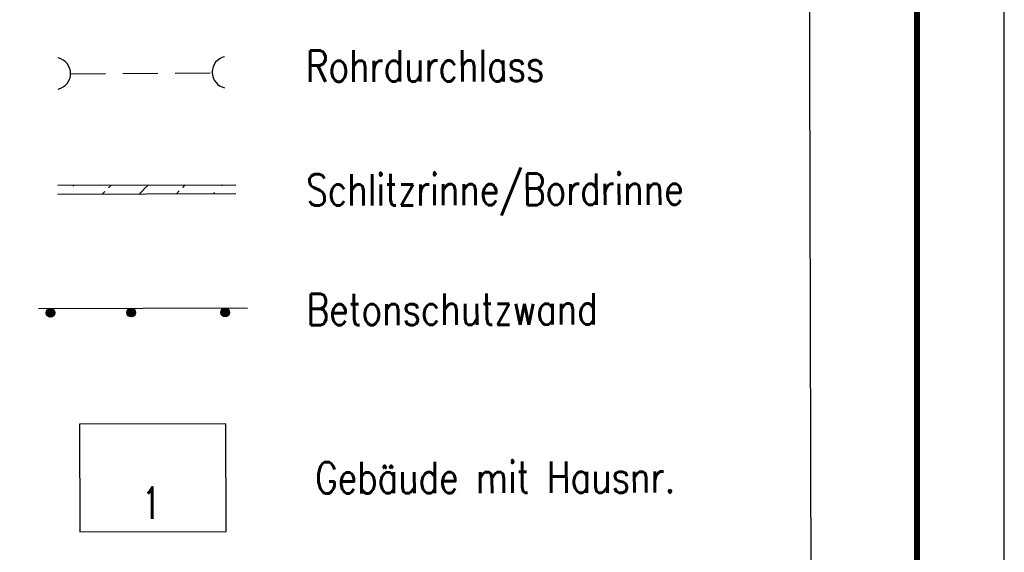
# Model space of a CAD drawing. Extents: x 0 to 1135, y 0 to 420.
# Tile 66 of 80: x 1079 to 1135, y 171 to 201. Entities that reach past the tile are written whole.
import ezdxf

# ---------------------------------------------------------------- set-up
doc = ezdxf.new("R2010")
doc.units = 0
doc.header["$LTSCALE"] = 2
doc.header["$MEASUREMENT"] = 0
doc.linetypes.add('AUSGEZOGEN', pattern=[0])
doc.linetypes.add('GESTRICH-X2', pattern=[1.5, 1, -0.5])
doc.layers.get('0').update_dxf_attribs({"color": 8, "linetype": 'AUSGEZOGEN'})
for name, color, linetype in [('DURCHL', 200, 'GESTRICH-X2'), ('GEBAEUDE', 8, 'AUSGEZOGEN'), ('GLEITWAND', 8, 'AUSGEZOGEN'), ('HAUSNR', 8, 'AUSGEZOGEN'), ('LEGENDE', 7, 'AUSGEZOGEN'), ('MULDE', 8, 'AUSGEZOGEN'), ('RAHMEN', 250, 'AUSGEZOGEN'), ('SCHLITZRINNE', 200, 'AUSGEZOGEN'), ('SCHSYMBOL', 200, 'AUSGEZOGEN')]:
    doc.layers.add(name, color=color, linetype=linetype)
doc.styles.add('ROMANS', font='romans.shx', dxfattribs={"width": 0.8})

# ---------------------------------------------------------------- blocks, each defined once
blk = doc.blocks.new('betonglw')
h = blk.add_hatch()
h.set_pattern_fill('B', color=256, scale=0.05, angle=45, style=0, pattern_type=0)
h.set_pattern_definition([(45, (0.00312, 0.249935), (-0.035355, 0.035355), [])])
edge = h.paths.add_edge_path()
edge.add_arc((0.003, 0.25), 0.25, 0, 360)
blk.add_circle((0.003, 0.25), 0.25)
blk = doc.blocks.new('betonglwr')
at = {"layer": 'GLEITWAND'}
blk.add_blockref('betonglw', (0.022, -0.499), dxfattribs=at)
blk = doc.blocks.new('DL')
at = {"color": 0}
blk.add_arc((-0.311, 0.025), 0.91, 282.5363, 77.4637, dxfattribs=at)
blk.add_point((0.597, 0.003), dxfattribs=at)

msp = doc.modelspace()

# ---------------------------------------------------------------- hatches: boundary and pattern name
at = {"layer": 'SCHLITZRINNE'}
h = msp.add_hatch(dxfattribs=at)
h.set_pattern_fill('_USER', color=256, scale=1.5, angle=45.1472, style=0, pattern_type=0)
h.set_pattern_definition([(45.14716, (-4.0768, 8.529), (-1.063381, 1.0579324), [])])
edge = h.paths.add_edge_path()
edge.add_line((1080.833, 191.319), (1091.014, 191.345))
edge.add_line((1080.831, 191.819), (1091.013, 191.845))

# ---------------------------------------------------------------- linework, layer by layer
at = {"layer": 'DURCHL'}
msp.add_line((1081.558, 198.207), (1089.662, 198.259), dxfattribs=at)
at = {"layer": 'GEBAEUDE'}
msp.add_lwpolyline([(1082.093, 171.977), (1090.463, 171.998), (1090.447, 178.162), (1082.077, 178.14)], close=True, dxfattribs=at)
at = {"layer": 'GLEITWAND'}
msp.add_line((1079.722, 184.765), (1091.694, 184.796), dxfattribs=at)
at = {"layer": 'LEGENDE'}
msp.add_lwpolyline([(1030.061, 117.083), (1124.072, 117.324), (1123.635, 287.473), (1029.624, 287.231)], close=True, dxfattribs=at)
at = {"layer": 'MULDE'}
msp.add_lwpolyline([(402.166, 240.739, 0.000005), (413.432, 240.736, 0.000006), (421.553, 240.734, 0), (450.359, 240.727, 0.000007), (451.858, 240.727), (463.169, 240.725, 0.000006), (493.058, 240.719, 0.000025), (500.112, 240.719, 0.000589), (500.474, 240.719, 0.000017), (513.159, 240.748, 0.001441), (540.28, 240.89, -0.004051), (549.925, 240.89, -0.002327), (552.304, 240.86, 0.000509), (563.184, 240.682, 0.000608), (574.057, 240.528, 0.011247), (574.645, 240.534, 0.026637), (574.657, 240.535, 0.000678), (575.137, 240.602, 0.037681), (577.069, 241.027, 0.034266), (579.104, 241.795)], format="xyb", dxfattribs=at)
at = {"layer": 'RAHMEN'}
msp.add_line((1135, 0), (1135, 420), dxfattribs=at)
at = {"layer": 'RAHMEN', "const_width": 0.35}
msp.add_lwpolyline([(25, 5), (1130, 5), (1130, 415), (25, 415), (25, 5)], dxfattribs=at)
at = {"layer": 'SCHLITZRINNE'}
for p, q in [((1080.831, 191.819), (1091.013, 191.845)), ((1080.833, 191.319), (1091.014, 191.345))]:
    msp.add_line(p, q, dxfattribs=at)

# ---------------------------------------------------------------- block references
at = {"layer": 'GLEITWAND', "rotation": 0.1471602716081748}
for p in [(1080.386, 184.767), (1085.009, 184.779), (1090.386, 184.793)]:
    msp.add_blockref('betonglwr', p, dxfattribs=at)
at = {"layer": 'SCHSYMBOL'}
for p, rotation in [((1080.964, 198.196), 0.1471602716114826), ((1090.265, 198.318), 180.1471602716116)]:
    msp.add_blockref('DL', p, dxfattribs=dict(at, rotation=rotation))

# ---------------------------------------------------------------- texts
at = {"layer": 'HAUSNR', "style": 'ROMANS', "width": 0.66}
msp.add_text('1', height=1.8, rotation=359.9416, dxfattribs=at).set_placement((1085.678, 172.726))
at = {"layer": 'LEGENDE', "style": 'ROMANS', "width": 0.8}
for s, p in [('Rohrdurchlass', (1095.036, 197.742)), ('Schlitzrinne/Bordrinne', (1095.054, 190.655)), ('Betonschutzwand', (1095.072, 183.805)), ('Gebäude mit Hausnr.', (1095.56, 174.175))]:
    msp.add_text(s, height=1.8, rotation=0.1472, dxfattribs=at).set_placement(p)

doc.saveas('drawing.dxf')
